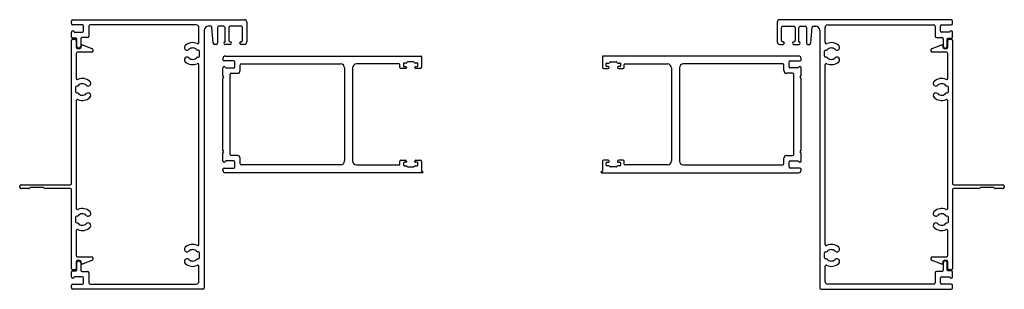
# Model space of a CAD drawing. Header units: millimetres. Extents: x 16 to 387, y 16 to 118.
import ezdxf

# ---------------------------------------------------------------- set-up
doc = ezdxf.new("R2010")
doc.units = ezdxf.units.MM

msp = doc.modelspace()

# ---------------------------------------------------------------- linework, layer by layer
at = {"color": 7, "linetype": 'Continuous', "lineweight": 25}
for p, q in [((35.5, 116.1), (35.5, 117.1)), ((36, 117.6), (100.5, 117.6)), ((39.6, 115.6), (36, 115.6)), ((40, 113.3), (40, 115.2)), ((42, 115.1), (42, 111.4)), ((82.5, 115.6), (42.5, 115.6)), ((88.07, 115.1), (87, 115.1)), ((92.8, 115.1), (91, 115.1)), ((99.4, 115.1), (95.2, 115.1)), ((101.5, 116.6), (101.5, 109.3)), ((301.2, 116.6), (301.2, 109.3)), ((366.7, 117.6), (302.2, 117.6)), ((303.3, 115.1), (307.5, 115.1)), ((309.9, 115.1), (311.7, 115.1)), ((314.63, 115.1), (315.7, 115.1)), ((320.2, 115.6), (360.2, 115.6)), ((360.7, 115.1), (360.7, 111.4)), ((362.7, 113.3), (362.7, 115.2)), ((363.1, 115.6), (366.7, 115.6)), ((367.2, 116.1), (367.2, 117.1)), ((35.5, 111.07), (35.5, 112.9)), ((36.5, 112.9), (39.6, 112.9)), ((83.5, 109.07), (83.5, 114.6)), ((85.5, 113.6), (85.5, 16.5)), ((88.9, 108.76), (88.37, 114.83)), ((90.5, 114.6), (90.5, 108.8)), ((93.3, 109.3), (93.3, 114.6)), ((94.7, 114.6), (94.7, 109.8)), ((99.9, 109.8), (99.9, 114.6)), ((302.8, 109.8), (302.8, 114.6)), ((308, 114.6), (308, 109.8)), ((309.4, 109.3), (309.4, 114.6)), ((312.2, 114.6), (312.2, 108.8)), ((313.8, 108.76), (314.33, 114.83)), ((317.2, 113.6), (317.2, 16.5)), ((319.2, 109.07), (319.2, 114.6)), ((366.2, 112.9), (363.1, 112.9)), ((367.2, 111.07), (367.2, 112.9)), ((35.5, 55.9), (35.5, 109.8)), ((37.3, 110.6), (36, 110.6)), ((36, 110.3), (36.75, 110.3)), ((37.25, 109.8), (37.25, 107.3)), ((37.5, 107.52), (37.5, 110.4)), ((39, 110.4), (39, 107.52)), ((39.12, 107.21), (39.19, 107.59)), ((41.5, 110.9), (39.5, 110.9)), ((39.85, 107.98), (43.21, 106.75)), ((90, 108.3), (89.4, 108.3)), ((95.3, 108.3), (93.3, 108.3)), ((95.2, 109.3), (95.3, 109.3)), ((99.3, 109.3), (99.4, 109.3)), ((100.5, 108.3), (99.3, 108.3)), ((302.2, 108.3), (303.4, 108.3)), ((303.4, 109.3), (303.3, 109.3)), ((307.5, 109.3), (307.4, 109.3)), ((307.4, 108.3), (309.4, 108.3)), ((312.7, 108.3), (313.3, 108.3)), ((359.49, 106.75), (362.85, 107.98)), ((361.2, 110.9), (363.2, 110.9)), ((363.51, 107.59), (363.58, 107.21)), ((363.7, 110.4), (363.7, 107.52)), ((365.2, 107.52), (365.2, 110.4)), ((365.4, 110.6), (366.7, 110.6)), ((365.45, 107.3), (365.45, 109.8)), ((365.95, 110.3), (366.7, 110.3)), ((367.2, 109.8), (367.2, 55.9)), ((37.25, 104.8), (37.25, 95.57)), ((37.75, 106.8), (38.63, 106.8)), ((42.95, 105.3), (37.75, 105.3)), ((38.4, 106.92), (38.1, 106.92)), ((83.28, 106.1), (83.05, 106.1)), ((83.68, 103.9), (83.68, 105.7)), ((93.5, 103.9), (167.1, 103.9)), ((309.2, 103.9), (235.6, 103.9)), ((319.02, 103.9), (319.02, 105.7)), ((319.42, 106.1), (319.65, 106.1)), ((364.95, 105.3), (359.75, 105.3)), ((364.07, 106.8), (364.95, 106.8)), ((364.3, 106.92), (364.6, 106.92)), ((365.45, 95.57), (365.45, 104.8)), ((83.05, 103.5), (83.28, 103.5)), ((83.5, 32.91), (83.5, 100.53)), ((92.5, 102.6), (92.5, 102.9)), ((96.6, 102.1), (93, 102.1)), ((97, 99.8), (97, 101.7)), ((99, 98.4), (99, 100.5)), ((99.4, 100.9), (136.8, 100.9)), ((158.9, 100.9), (142.8, 100.9)), ((159.1, 99.55), (159.1, 100.7)), ((160.5, 101.05), (160.5, 100.15)), ((161.5, 101.25), (160.7, 101.25)), ((164.28, 101.7), (162.12, 101.7)), ((165.7, 101.25), (164.9, 101.25)), ((165.9, 100.15), (165.9, 101.05)), ((167.3, 103.7), (167.3, 99.55)), ((235.4, 103.7), (235.4, 99.55)), ((236.8, 100.15), (236.8, 101.05)), ((237, 101.25), (237.8, 101.25)), ((238.42, 101.7), (240.58, 101.7)), ((241.2, 101.25), (242, 101.25)), ((242.2, 101.05), (242.2, 100.15)), ((243.6, 99.55), (243.6, 100.7)), ((243.8, 100.9), (259.9, 100.9)), ((303.3, 100.9), (265.9, 100.9)), ((303.7, 98.4), (303.7, 100.5)), ((305.7, 99.8), (305.7, 101.7)), ((306.1, 102.1), (309.7, 102.1)), ((310.2, 102.6), (310.2, 102.9)), ((319.2, 32.91), (319.2, 100.53)), ((319.65, 103.5), (319.42, 103.5)), ((92.5, 96.52), (92.5, 99.4)), ((92.9, 95.95), (92.5, 96.52)), ((93.5, 99.4), (96.6, 99.4)), ((95.3, 66.8), (95.3, 97)), ((95.7, 97.4), (98, 97.4)), ((138.3, 99.4), (138.3, 64.4)), ((141.3, 99.4), (141.3, 64.4)), ((161.2, 99.15), (159.5, 99.15)), ((160.7, 99.95), (161.4, 99.95)), ((161.6, 99.75), (161.6, 99.55)), ((164.8, 99.55), (164.8, 99.75)), ((165, 99.95), (165.7, 99.95)), ((166.9, 99.15), (165.2, 99.15)), ((235.8, 99.15), (237.5, 99.15)), ((237.7, 99.95), (237, 99.95)), ((237.9, 99.55), (237.9, 99.75)), ((241.1, 99.75), (241.1, 99.55)), ((242, 99.95), (241.3, 99.95)), ((241.5, 99.15), (243.2, 99.15)), ((261.4, 99.4), (261.4, 64.4)), ((264.4, 99.4), (264.4, 64.4)), ((307, 97.4), (304.7, 97.4)), ((309.2, 99.4), (306.1, 99.4)), ((307.4, 66.8), (307.4, 97)), ((309.8, 95.95), (310.2, 96.52)), ((310.2, 96.52), (310.2, 99.4)), ((92.5, 95.38), (92.9, 95.95)), ((92.5, 68.42), (92.5, 95.38)), ((310.2, 95.38), (309.8, 95.95)), ((310.2, 68.42), (310.2, 95.38)), ((37.07, 92.2), (37.07, 90.4)), ((37.7, 92.6), (37.47, 92.6)), ((37.47, 90), (37.7, 90)), ((365.23, 92.6), (365, 92.6)), ((365, 90), (365.23, 90)), ((365.63, 90.4), (365.63, 92.2)), ((37.25, 87.03), (37.25, 46.57)), ((365.45, 46.57), (365.45, 87.03)), ((92.9, 67.85), (92.5, 68.42)), ((92.5, 67.28), (92.9, 67.85)), ((92.5, 64.4), (92.5, 67.28)), ((309.8, 67.85), (310.2, 68.42)), ((310.2, 67.28), (309.8, 67.85)), ((310.2, 64.4), (310.2, 67.28)), ((96.6, 64.4), (93.5, 64.4)), ((98, 66.4), (95.7, 66.4)), ((97, 62.1), (97, 64)), ((99, 63.3), (99, 65.4)), ((159.1, 63.1), (159.1, 64.25)), ((159.5, 64.65), (161.2, 64.65)), ((160.5, 63.65), (160.5, 62.75)), ((161.4, 63.85), (160.7, 63.85)), ((161.6, 64.25), (161.6, 64.05)), ((164.8, 64.05), (164.8, 64.25)), ((165.7, 63.85), (165, 63.85)), ((165.2, 64.65), (166.9, 64.65)), ((165.9, 62.75), (165.9, 63.65)), ((167.3, 64.25), (167.3, 60.5)), ((235.4, 64.25), (235.4, 60.5)), ((237.5, 64.65), (235.8, 64.65)), ((236.8, 62.75), (236.8, 63.65)), ((237, 63.85), (237.7, 63.85)), ((237.9, 64.05), (237.9, 64.25)), ((241.1, 64.25), (241.1, 64.05)), ((241.3, 63.85), (242, 63.85)), ((243.2, 64.65), (241.5, 64.65)), ((242.2, 63.65), (242.2, 62.75)), ((243.6, 63.1), (243.6, 64.25)), ((303.7, 63.3), (303.7, 65.4)), ((304.7, 66.4), (307, 66.4)), ((305.7, 62.1), (305.7, 64)), ((306.1, 64.4), (309.2, 64.4)), ((92.5, 60.9), (92.5, 61.2)), ((93, 61.7), (96.6, 61.7)), ((167.65, 59.9), (93.5, 59.9)), ((136.8, 62.9), (99.4, 62.9)), ((142.8, 62.9), (158.9, 62.9)), ((160.7, 62.55), (161.5, 62.55)), ((162.12, 62.1), (164.28, 62.1)), ((164.9, 62.55), (165.7, 62.55)), ((167.5, 60.3), (167.65, 60.3)), ((235.2, 60.3), (235.05, 60.3)), ((235.05, 59.9), (309.2, 59.9)), ((237.8, 62.55), (237, 62.55)), ((240.58, 62.1), (238.42, 62.1)), ((242, 62.55), (241.2, 62.55)), ((259.9, 62.9), (243.8, 62.9)), ((265.9, 62.9), (303.3, 62.9)), ((309.7, 61.7), (306.1, 61.7)), ((310.2, 60.9), (310.2, 61.2)), ((16, 54.5), (16, 54.9)), ((16.5, 55.4), (35, 55.4)), ((19.39, 54), (16.5, 54)), ((20, 54.4), (19.75, 54.15)), ((25, 54.4), (20, 54.4)), ((25.25, 54.15), (25, 54.4)), ((35, 54), (25.61, 54)), ((35.5, 23.8), (35.5, 53.5)), ((367.2, 53.5), (367.2, 23.8)), ((367.7, 55.4), (386.2, 55.4)), ((377.09, 54), (367.7, 54)), ((377.7, 54.4), (377.45, 54.15)), ((382.7, 54.4), (377.7, 54.4)), ((382.95, 54.15), (382.7, 54.4)), ((386.2, 54), (383.31, 54)), ((386.7, 54.9), (386.7, 54.5)), ((37.07, 43.2), (37.07, 41.4)), ((37.7, 43.6), (37.47, 43.6)), ((37.47, 41), (37.7, 41)), ((365.23, 43.6), (365, 43.6)), ((365, 41), (365.23, 41)), ((365.63, 41.4), (365.63, 43.2)), ((37.25, 38.03), (37.25, 28.8)), ((365.45, 28.8), (365.45, 38.03)), ((83.28, 30.1), (83.05, 30.1)), ((83.68, 27.9), (83.68, 29.7)), ((319.02, 27.9), (319.02, 29.7)), ((319.42, 30.1), (319.65, 30.1)), ((37.25, 26.3), (37.25, 23.8)), ((37.5, 23.2), (37.5, 26.08)), ((37.75, 28.3), (42.95, 28.3)), ((38.63, 26.8), (37.75, 26.8)), ((38.1, 26.68), (38.4, 26.68)), ((39, 26.08), (39, 23.2)), ((39.19, 26.01), (39.12, 26.39)), ((43.21, 26.85), (39.85, 25.62)), ((83.05, 27.5), (83.28, 27.5)), ((319.65, 27.5), (319.42, 27.5)), ((362.85, 25.62), (359.49, 26.85)), ((359.75, 28.3), (364.95, 28.3)), ((363.58, 26.39), (363.51, 26.01)), ((363.7, 26.08), (363.7, 23.2)), ((364.95, 26.8), (364.07, 26.8)), ((364.6, 26.68), (364.3, 26.68)), ((365.2, 23.2), (365.2, 26.08)), ((365.45, 23.8), (365.45, 26.3)), ((35.5, 20.7), (35.5, 22.53)), ((36.75, 23.3), (36, 23.3)), ((36, 23), (37.3, 23)), ((39.5, 22.7), (41.5, 22.7)), ((83.5, 19), (83.5, 24.69)), ((319.2, 19), (319.2, 24.69)), ((363.2, 22.7), (361.2, 22.7)), ((366.7, 23), (365.4, 23)), ((366.7, 23.3), (365.95, 23.3)), ((367.2, 20.7), (367.2, 22.53)), ((39.6, 20.7), (36.5, 20.7)), ((40, 18.4), (40, 20.3)), ((42, 22.2), (42, 18.5)), ((360.7, 22.2), (360.7, 18.5)), ((362.7, 18.4), (362.7, 20.3)), ((363.1, 20.7), (366.2, 20.7)), ((35.5, 16.5), (35.5, 17.5)), ((36, 18), (39.6, 18)), ((85, 16), (36, 16)), ((42.5, 18), (82.5, 18)), ((317.7, 16), (366.7, 16)), ((360.2, 18), (320.2, 18)), ((366.7, 18), (363.1, 18)), ((367.2, 16.5), (367.2, 17.5))]:
    msp.add_line(p, q, dxfattribs=at)
for centre, radius, start, end in [((36, 117.1), 0.5, 90, 180), ((36, 116.1), 0.5, 180, 270), ((39.6, 115.2), 0.4, 0, 90), ((42.5, 115.1), 0.5, 90, 180), ((82.5, 114.6), 1, 0, 90), ((87, 113.6), 1.5, 90, 180), ((88.07, 114.8), 0.3, 5.0425, 90), ((91, 114.6), 0.5, 90, 180), ((92.8, 114.6), 0.5, 0, 90), ((95.2, 114.6), 0.5, 90, 180), ((99.4, 114.6), 0.5, 0, 90), ((100.5, 116.6), 1, 0, 90), ((302.2, 116.6), 1, 90, 180), ((303.3, 114.6), 0.5, 90, 180), ((307.5, 114.6), 0.5, 0, 90), ((309.9, 114.6), 0.5, 90, 180), ((311.7, 114.6), 0.5, 0, 90), ((314.63, 114.8), 0.3, 90, 174.9575), ((315.7, 113.6), 1.5, 0, 90), ((320.2, 114.6), 1, 90, 180), ((360.2, 115.1), 0.5, 0, 90), ((363.1, 115.2), 0.4, 90, 180), ((366.7, 117.1), 0.5, 0, 90), ((366.7, 116.1), 0.5, 270, 0), ((36, 112.9), 0.5, 0, 180), ((39.6, 113.3), 0.4, 270, 0), ((41.5, 111.4), 0.5, 270, 0), ((361.2, 111.4), 0.5, 180, 270), ((363.1, 113.3), 0.4, 180, 270), ((366.7, 112.9), 0.5, 0, 180), ((36, 111.1), 0.5, 182.8863, 270), ((36, 109.8), 0.5, 90, 180), ((36.75, 109.8), 0.5, 360, 90), ((37.3, 110.4), 0.2, 0, 90), ((38.1, 107.52), 0.6, 180, 270), ((38.4, 107.52), 0.6, 270, 0), ((39.5, 110.4), 0.5, 90, 180), ((39.68, 107.51), 0.5, 70, 170), ((79, 107.1), 1, 133.1003, 313.1003), ((81.15, 104.8), 4.15, 66.5562, 133.1003), ((83, 109.07), 0.5, 246.5562, 0), ((89.4, 108.8), 0.5, 185.0425, 270), ((90, 108.8), 0.5, 270, 0), ((93.3, 108.8), 0.5, 90, 270), ((95.2, 109.8), 0.5, 180, 270), ((95.3, 108.8), 0.5, 270, 90), ((99.3, 108.8), 0.5, 90, 270), ((99.4, 109.8), 0.5, 270, 0), ((100.5, 109.3), 1, 270, 0), ((302.2, 109.3), 1, 180, 270), ((303.3, 109.8), 0.5, 180, 270), ((303.4, 108.8), 0.5, 270, 90), ((307.4, 108.8), 0.5, 90, 270), ((307.5, 109.8), 0.5, 270, 0), ((309.4, 108.8), 0.5, 270, 90), ((312.7, 108.8), 0.5, 180, 270), ((313.3, 108.8), 0.5, 270, 354.9575), ((319.7, 109.07), 0.5, 180, 293.4438), ((321.55, 104.8), 4.15, 46.8997, 113.4438), ((323.7, 107.1), 1, 226.8997, 46.8997), ((363.02, 107.51), 0.5, 10, 110), ((363.2, 110.4), 0.5, 0, 90), ((364.3, 107.52), 0.6, 180, 270), ((364.6, 107.52), 0.6, 270, 0), ((365.4, 110.4), 0.2, 90, 180), ((365.95, 109.8), 0.5, 90, 180), ((366.7, 111.1), 0.5, 270, 357.1137), ((366.7, 109.8), 0.5, 0, 90), ((37.75, 107.3), 0.5, 180, 270), ((37.75, 104.8), 0.5, 90, 180), ((38.63, 107.3), 0.5, 270, 350), ((42.95, 106.05), 0.75, 270, 70), ((81.15, 104.8), 2.15, 41.8103, 133.1003), ((83.05, 106.5), 0.4, 221.8103, 270), ((83.28, 105.7), 0.4, 0, 90), ((83.28, 103.9), 0.4, 270, 0), ((93.5, 102.9), 1, 90, 180), ((167.1, 103.7), 0.2, 360, 90), ((235.6, 103.7), 0.2, 90, 180), ((309.2, 102.9), 1, 0, 90), ((319.42, 105.7), 0.4, 90, 180), ((319.42, 103.9), 0.4, 180, 270), ((319.65, 106.5), 0.4, 270, 318.1897), ((321.55, 104.8), 2.15, 46.8997, 138.1897), ((359.75, 106.05), 0.75, 110, 270), ((364.07, 107.3), 0.5, 190, 270), ((364.95, 107.3), 0.5, 270, 0), ((364.95, 104.8), 0.5, 0, 90), ((79, 102.5), 1, 46.8997, 226.8997), ((81.15, 104.8), 4.15, 226.8997, 293.4438), ((81.15, 104.8), 2.15, 226.8997, 318.1897), ((83.05, 103.1), 0.4, 90, 138.1897), ((83, 100.53), 0.5, 0, 113.4438), ((93, 102.6), 0.5, 180, 270), ((96.6, 101.7), 0.4, 0, 90), ((99.4, 100.5), 0.4, 90, 180), ((136.8, 99.4), 1.5, 0, 90), ((142.8, 99.4), 1.5, 90, 180), ((158.9, 100.7), 0.2, 0, 90), ((160.7, 101.05), 0.2, 90, 180), ((160.7, 100.15), 0.2, 180, 270), ((161.5, 101.7), 0.45, 270, 342.0798), ((162.12, 101.5), 0.2, 90, 162.0798), ((164.28, 101.5), 0.2, 17.9202, 90), ((164.9, 101.7), 0.45, 197.9202, 270), ((165.7, 101.05), 0.2, 0, 90), ((165.7, 100.15), 0.2, 270, 0), ((237, 101.05), 0.2, 90, 180), ((237, 100.15), 0.2, 180, 270), ((237.8, 101.7), 0.45, 270, 342.0798), ((238.42, 101.5), 0.2, 90, 162.0798), ((240.58, 101.5), 0.2, 17.9202, 90), ((241.2, 101.7), 0.45, 197.9202, 270), ((242, 101.05), 0.2, 0, 90), ((242, 100.15), 0.2, 270, 0), ((243.8, 100.7), 0.2, 90, 180), ((259.9, 99.4), 1.5, 0, 90), ((265.9, 99.4), 1.5, 90, 180), ((303.3, 100.5), 0.4, 0, 90), ((306.1, 101.7), 0.4, 90, 180), ((309.7, 102.6), 0.5, 270, 0), ((319.7, 100.53), 0.5, 66.5562, 180), ((319.65, 103.1), 0.4, 41.8103, 90), ((321.55, 104.8), 4.15, 246.5562, 313.1003), ((321.55, 104.8), 2.15, 221.8103, 313.1003), ((323.7, 102.5), 1, 313.1003, 133.1003), ((93, 99.4), 0.5, 0, 180), ((95.7, 97), 0.4, 90, 180), ((96.6, 99.8), 0.4, 270, 0), ((98, 98.4), 1, 270, 0), ((159.5, 99.55), 0.4, 180, 270), ((161.2, 99.55), 0.4, 270, 0), ((161.4, 99.75), 0.2, 0, 90), ((165, 99.75), 0.2, 90, 180), ((165.2, 99.55), 0.4, 180, 270), ((166.9, 99.55), 0.4, 270, 0), ((235.8, 99.55), 0.4, 180, 270), ((237.5, 99.55), 0.4, 270, 0), ((237.7, 99.75), 0.2, 0, 90), ((241.3, 99.75), 0.2, 90, 180), ((241.5, 99.55), 0.4, 180, 270), ((243.2, 99.55), 0.4, 270, 0), ((304.7, 98.4), 1, 180, 270), ((306.1, 99.8), 0.4, 180, 270), ((307, 97), 0.4, 0, 90), ((309.7, 99.4), 0.5, 0, 180), ((37.75, 95.57), 0.5, 180, 293.4438), ((37.7, 93), 0.4, 270, 318.1897), ((39.6, 91.3), 4.15, 46.8997, 113.4438), ((39.6, 91.3), 2.15, 46.8997, 138.1897), ((41.75, 93.6), 1, 226.8997, 46.8997), ((360.95, 93.6), 1, 133.1003, 313.1003), ((363.1, 91.3), 4.15, 66.5562, 133.1003), ((363.1, 91.3), 2.15, 41.8103, 133.1003), ((365, 93), 0.4, 221.8103, 270), ((364.95, 95.57), 0.5, 246.5562, 0), ((37.47, 92.2), 0.4, 90, 180), ((37.47, 90.4), 0.4, 180, 270), ((37.7, 89.6), 0.4, 41.8103, 90), ((39.6, 91.3), 2.15, 221.8103, 313.1003), ((41.75, 89), 1, 313.1003, 133.1003), ((360.95, 89), 1, 46.8997, 226.8997), ((363.1, 91.3), 2.15, 226.8997, 318.1897), ((365, 89.6), 0.4, 90, 138.1897), ((365.23, 92.2), 0.4, 0, 90), ((365.23, 90.4), 0.4, 270, 0), ((37.75, 87.03), 0.5, 66.5562, 180), ((39.6, 91.3), 4.15, 246.5562, 313.1003), ((363.1, 91.3), 4.15, 226.8997, 293.4438), ((364.95, 87.03), 0.5, 0, 113.4438), ((95.7, 66.8), 0.4, 180, 270), ((307, 66.8), 0.4, 270, 0), ((93, 64.4), 0.5, 180, 0), ((96.6, 64), 0.4, 0, 90), ((98, 65.4), 1, 0, 90), ((99.4, 63.3), 0.4, 180, 270), ((136.8, 64.4), 1.5, 270, 0), ((142.8, 64.4), 1.5, 180, 270), ((158.9, 63.1), 0.2, 270, 0), ((159.5, 64.25), 0.4, 90, 180), ((160.7, 63.65), 0.2, 90, 180), ((161.2, 64.25), 0.4, 0, 90), ((161.4, 64.05), 0.2, 270, 0), ((165.2, 64.25), 0.4, 90, 180), ((165, 64.05), 0.2, 180, 270), ((165.7, 63.65), 0.2, 0, 90), ((166.9, 64.25), 0.4, 0, 90), ((235.8, 64.25), 0.4, 90, 180), ((237, 63.65), 0.2, 90, 180), ((237.5, 64.25), 0.4, 0, 90), ((237.7, 64.05), 0.2, 270, 0), ((241.5, 64.25), 0.4, 90, 180), ((241.3, 64.05), 0.2, 180, 270), ((242, 63.65), 0.2, 0, 90), ((243.2, 64.25), 0.4, 0, 90), ((243.8, 63.1), 0.2, 180, 270), ((259.9, 64.4), 1.5, 270, 0), ((265.9, 64.4), 1.5, 180, 270), ((303.3, 63.3), 0.4, 270, 0), ((304.7, 65.4), 1, 90, 180), ((306.1, 64), 0.4, 90, 180), ((309.7, 64.4), 0.5, 180, 0), ((93, 61.2), 0.5, 90, 180), ((93.5, 60.9), 1, 180, 270), ((96.6, 62.1), 0.4, 270, 0), ((160.7, 62.75), 0.2, 180, 270), ((161.5, 62.1), 0.45, 17.9202, 90), ((162.12, 62.3), 0.2, 197.9202, 270), ((164.28, 62.3), 0.2, 270, 342.0798), ((164.9, 62.1), 0.45, 90, 162.0798), ((165.7, 62.75), 0.2, 270, 0), ((167.5, 60.5), 0.2, 180, 270), ((167.65, 60.1), 0.2, 270, 90), ((235.05, 60.1), 0.2, 90, 270), ((235.2, 60.5), 0.2, 270, 0), ((237, 62.75), 0.2, 180, 270), ((237.8, 62.1), 0.45, 17.9202, 90), ((238.42, 62.3), 0.2, 197.9202, 270), ((240.58, 62.3), 0.2, 270, 342.0798), ((241.2, 62.1), 0.45, 90, 162.0798), ((242, 62.75), 0.2, 270, 0), ((306.1, 62.1), 0.4, 180, 270), ((309.2, 60.9), 1, 270, 0), ((309.7, 61.2), 0.5, 0, 90), ((35, 55.9), 0.5, 270, 360), ((367.7, 55.9), 0.5, 180, 270), ((16.5, 54.9), 0.5, 90, 180), ((16.5, 54.5), 0.5, 180, 270), ((19.39, 54.5), 0.5, 270, 315), ((25.61, 54.5), 0.5, 225, 270), ((35, 53.5), 0.5, 360, 90), ((367.7, 53.5), 0.5, 90, 180), ((377.09, 54.5), 0.5, 270, 315), ((383.31, 54.5), 0.5, 225, 270), ((386.2, 54.9), 0.5, 0, 90), ((386.2, 54.5), 0.5, 270, 0), ((37.75, 46.57), 0.5, 180, 293.4438), ((39.6, 42.3), 4.15, 46.8997, 113.4438), ((41.75, 44.6), 1, 226.8997, 46.8997), ((360.95, 44.6), 1, 133.1003, 313.1003), ((363.1, 42.3), 4.15, 66.5562, 133.1003), ((364.95, 46.57), 0.5, 246.5562, 0), ((37.47, 43.2), 0.4, 90, 180), ((37.47, 41.4), 0.4, 180, 270), ((37.7, 44), 0.4, 270, 318.1897), ((37.7, 40.6), 0.4, 41.8103, 90), ((39.6, 42.3), 2.15, 46.8997, 138.1897), ((39.6, 42.3), 2.15, 221.8103, 313.1003), ((41.75, 40), 1, 313.1003, 133.1003), ((360.95, 40), 1, 46.8997, 226.8997), ((363.1, 42.3), 2.15, 41.8103, 133.1003), ((363.1, 42.3), 2.15, 226.8997, 318.1897), ((365, 44), 0.4, 221.8103, 270), ((365, 40.6), 0.4, 90, 138.1897), ((365.23, 43.2), 0.4, 0, 90), ((365.23, 41.4), 0.4, 270, 0), ((37.75, 38.03), 0.5, 66.5562, 180), ((39.6, 42.3), 4.15, 246.5562, 313.1003), ((363.1, 42.3), 4.15, 226.8997, 293.4438), ((364.95, 38.03), 0.5, 0, 113.4438), ((79, 31.1), 1, 133.1003, 313.1003), ((81.15, 28.8), 4.15, 64.6231, 133.1003), ((81.15, 28.8), 2.15, 41.8103, 133.1003), ((83.05, 30.5), 0.4, 221.8103, 270), ((83.1, 32.91), 0.4, 244.6231, 0), ((83.28, 29.7), 0.4, 0, 90), ((319.42, 29.7), 0.4, 90, 180), ((319.6, 32.91), 0.4, 180, 295.3769), ((319.65, 30.5), 0.4, 270, 318.1897), ((321.55, 28.8), 4.15, 46.8997, 115.3769), ((321.55, 28.8), 2.15, 46.8997, 138.1897), ((323.7, 31.1), 1, 226.8997, 46.8997), ((37.75, 28.8), 0.5, 180, 270), ((37.75, 26.3), 0.5, 90, 180), ((38.1, 26.08), 0.6, 90, 180), ((38.4, 26.08), 0.6, 0, 90), ((38.63, 26.3), 0.5, 10, 90), ((39.68, 26.09), 0.5, 190, 290), ((42.95, 27.55), 0.75, 290, 90), ((79, 26.5), 1, 46.8997, 226.8997), ((81.15, 28.8), 2.15, 226.8997, 318.1897), ((83.05, 27.1), 0.4, 90, 138.1897), ((83.28, 27.9), 0.4, 270, 0), ((319.42, 27.9), 0.4, 180, 270), ((319.65, 27.1), 0.4, 41.8103, 90), ((321.55, 28.8), 2.15, 221.8103, 313.1003), ((323.7, 26.5), 1, 313.1003, 133.1003), ((359.75, 27.55), 0.75, 90, 250), ((363.02, 26.09), 0.5, 250, 350), ((364.07, 26.3), 0.5, 90, 170), ((364.3, 26.08), 0.6, 90, 180), ((364.6, 26.08), 0.6, 0, 90), ((364.95, 28.8), 0.5, 270, 0), ((364.95, 26.3), 0.5, 0, 90), ((36, 23.8), 0.5, 180, 270), ((36, 22.5), 0.5, 90, 177.1137), ((36.75, 23.8), 0.5, 270, 360), ((37.3, 23.2), 0.2, 270, 360), ((39.5, 23.2), 0.5, 180, 270), ((41.5, 22.2), 0.5, 0, 90), ((81.15, 28.8), 4.15, 226.8997, 295.3769), ((83.1, 24.69), 0.4, 0, 115.3769), ((319.6, 24.69), 0.4, 64.6231, 180), ((321.55, 28.8), 4.15, 244.6231, 313.1003), ((361.2, 22.2), 0.5, 90, 180), ((363.2, 23.2), 0.5, 270, 0), ((365.4, 23.2), 0.2, 180, 270), ((365.95, 23.8), 0.5, 180, 270), ((366.7, 23.8), 0.5, 270, 0), ((366.7, 22.5), 0.5, 2.8863, 90), ((36, 20.7), 0.5, 180, 360), ((39.6, 20.3), 0.4, 0, 90), ((82.5, 19), 1, 270, 0), ((320.2, 19), 1, 180, 270), ((363.1, 20.3), 0.4, 90, 180), ((366.7, 20.7), 0.5, 180, 0), ((36, 17.5), 0.5, 90, 180), ((36, 16.5), 0.5, 180, 270), ((39.6, 18.4), 0.4, 270, 0), ((42.5, 18.5), 0.5, 180, 270), ((85, 16.5), 0.5, 270, 0), ((317.7, 16.5), 0.5, 180, 270), ((360.2, 18.5), 0.5, 270, 0), ((363.1, 18.4), 0.4, 180, 270), ((366.7, 17.5), 0.5, 0, 90), ((366.7, 16.5), 0.5, 270, 0)]:
    msp.add_arc(centre, radius, start, end, dxfattribs=at)

doc.saveas('drawing.dxf')
